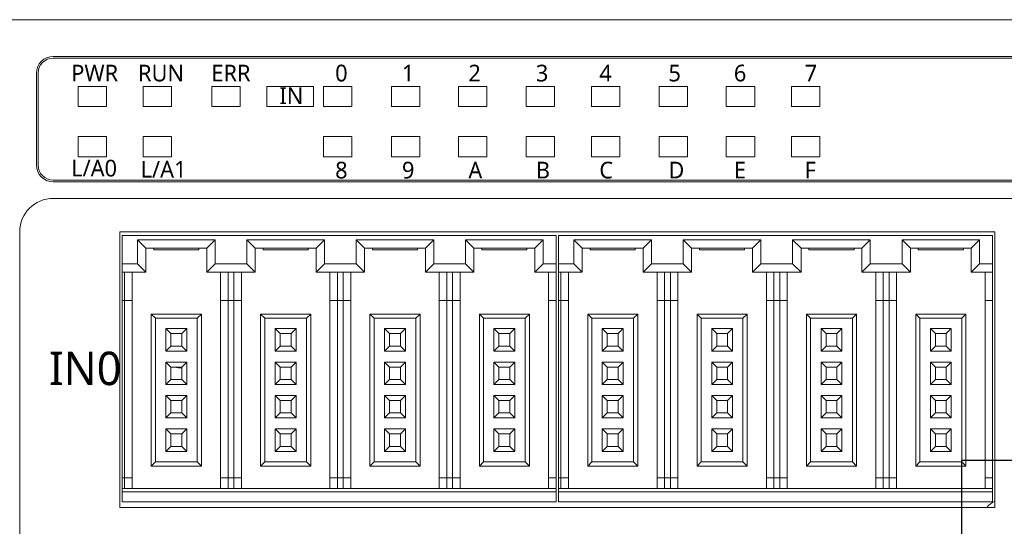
# Model space of a CAD drawing. Header units: millimetres. Extents: x 2293 to 4250, y -591 to 894.
# Tile 10 of 117: x 3978 to 4037, y -104 to -74. Entities that reach past the tile are written whole.
import ezdxf

# ---------------------------------------------------------------- set-up
doc = ezdxf.new("R2010")
doc.units = ezdxf.units.MM
doc.layers.add('1', color=7, linetype='Continuous', lineweight=13)

msp = doc.modelspace()

# ---------------------------------------------------------------- linework, layer by layer
at = {"color": 1}
for p, q in [((4040.51, -100.228), (4033.937, -100.228)), ((4033.937, -100.228), (4033.937, -131.743))]:
    msp.add_line(p, q, dxfattribs=at)
at = {"layer": '1', "color": 92, "linetype": 'Continuous', "lineweight": 13}
msp.add_line((3952.236, -73.832), (4108.536, -73.832), dxfattribs=at)
at = {"layer": '1', "color": 7, "linetype": 'Continuous', "lineweight": 18}
for p, q in [((3952.236, -73.832), (4108.536, -73.832)), ((3979.536, -76.032), (4080.696, -76.032)), ((4080.696, -76.132), (3979.536, -76.132)), ((3978.536, -82.532), (3978.536, -77.032)), ((3978.636, -77.032), (3978.636, -82.532)), ((3981.036, -77.832), (3981.036, -79.032)), ((3982.736, -77.832), (3981.036, -77.832)), ((3982.736, -77.832), (3981.036, -77.832)), ((3981.036, -77.832), (3981.036, -79.032)), ((3982.736, -79.032), (3982.736, -77.832)), ((3982.736, -79.032), (3982.736, -77.832)), ((3984.936, -77.832), (3984.936, -79.032)), ((3986.636, -77.832), (3984.936, -77.832)), ((3986.636, -77.832), (3984.936, -77.832)), ((3984.936, -77.832), (3984.936, -79.032)), ((3986.636, -79.032), (3986.636, -77.832)), ((3986.636, -79.032), (3986.636, -77.832)), ((3989.036, -77.832), (3989.036, -79.032)), ((3990.736, -77.832), (3989.036, -77.832)), ((3989.036, -77.832), (3989.036, -79.032)), ((3990.736, -77.832), (3989.036, -77.832)), ((3990.736, -79.032), (3990.736, -77.832)), ((3990.736, -79.032), (3990.736, -77.832)), ((3995.136, -77.832), (3992.336, -77.832)), ((3992.336, -77.832), (3992.336, -79.032)), ((3995.136, -77.832), (3992.336, -77.832)), ((3992.336, -77.832), (3992.336, -79.032)), ((3995.136, -79.032), (3995.136, -77.832)), ((3995.136, -79.032), (3995.136, -77.832)), ((3997.436, -77.832), (3995.736, -77.832)), ((3995.736, -77.832), (3995.736, -79.032)), ((3997.436, -77.832), (3995.736, -77.832)), ((3995.736, -77.832), (3995.736, -79.032)), ((3997.436, -79.032), (3997.436, -77.832)), ((3997.436, -79.032), (3997.436, -77.832)), ((4001.496, -77.832), (3999.796, -77.832)), ((3999.796, -77.832), (3999.796, -79.032)), ((4001.496, -77.832), (3999.796, -77.832)), ((3999.796, -77.832), (3999.796, -79.032)), ((4001.496, -79.032), (4001.496, -77.832)), ((4001.496, -79.032), (4001.496, -77.832)), ((4005.516, -77.832), (4003.816, -77.832)), ((4003.816, -77.832), (4003.816, -79.032)), ((4003.816, -77.832), (4003.816, -79.032)), ((4005.516, -77.832), (4003.816, -77.832)), ((4005.516, -79.032), (4005.516, -77.832)), ((4005.516, -79.032), (4005.516, -77.832)), ((4009.576, -77.832), (4007.876, -77.832)), ((4007.876, -77.832), (4007.876, -79.032)), ((4007.876, -77.832), (4007.876, -79.032)), ((4009.576, -77.832), (4007.876, -77.832)), ((4009.576, -79.032), (4009.576, -77.832)), ((4009.576, -79.032), (4009.576, -77.832)), ((4013.476, -77.832), (4011.776, -77.832)), ((4011.776, -77.832), (4011.776, -79.032)), ((4011.776, -77.832), (4011.776, -79.032)), ((4013.476, -77.832), (4011.776, -77.832)), ((4013.476, -79.032), (4013.476, -77.832)), ((4013.476, -79.032), (4013.476, -77.832)), ((4017.536, -77.832), (4015.836, -77.832)), ((4015.836, -77.832), (4015.836, -79.032)), ((4017.536, -77.832), (4015.836, -77.832)), ((4015.836, -77.832), (4015.836, -79.032)), ((4017.536, -79.032), (4017.536, -77.832)), ((4017.536, -79.032), (4017.536, -77.832)), ((4021.556, -77.832), (4019.856, -77.832)), ((4019.856, -77.832), (4019.856, -79.032)), ((4021.556, -77.832), (4019.856, -77.832)), ((4019.856, -77.832), (4019.856, -79.032)), ((4021.556, -79.032), (4021.556, -77.832)), ((4021.556, -79.032), (4021.556, -77.832)), ((4025.456, -77.832), (4023.756, -77.832)), ((4023.756, -77.832), (4023.756, -79.032)), ((4023.756, -77.832), (4023.756, -79.032)), ((4025.456, -77.832), (4023.756, -77.832)), ((4025.456, -79.032), (4025.456, -77.832)), ((4025.456, -79.032), (4025.456, -77.832)), ((3981.036, -79.032), (3982.736, -79.032)), ((3981.036, -79.032), (3982.736, -79.032)), ((3984.936, -79.032), (3986.636, -79.032)), ((3984.936, -79.032), (3986.636, -79.032)), ((3989.036, -79.032), (3990.736, -79.032)), ((3989.036, -79.032), (3990.736, -79.032)), ((3992.336, -79.032), (3995.136, -79.032)), ((3992.336, -79.032), (3995.136, -79.032)), ((3995.736, -79.032), (3997.436, -79.032)), ((3995.736, -79.032), (3997.436, -79.032)), ((3999.796, -79.032), (4001.496, -79.032)), ((3999.796, -79.032), (4001.496, -79.032)), ((4003.816, -79.032), (4005.516, -79.032)), ((4003.816, -79.032), (4005.516, -79.032)), ((4007.876, -79.032), (4009.576, -79.032)), ((4007.876, -79.032), (4009.576, -79.032)), ((4011.776, -79.032), (4013.476, -79.032)), ((4011.776, -79.032), (4013.476, -79.032)), ((4015.836, -79.032), (4017.536, -79.032)), ((4015.836, -79.032), (4017.536, -79.032)), ((4019.856, -79.032), (4021.556, -79.032)), ((4019.856, -79.032), (4021.556, -79.032)), ((4023.756, -79.032), (4025.456, -79.032)), ((4023.756, -79.032), (4025.456, -79.032)), ((3982.736, -80.832), (3981.036, -80.832)), ((3981.036, -80.832), (3981.036, -82.032)), ((3982.736, -80.832), (3981.036, -80.832)), ((3981.036, -80.832), (3981.036, -82.032)), ((3982.736, -82.032), (3982.736, -80.832)), ((3982.736, -82.032), (3982.736, -80.832)), ((3984.936, -80.832), (3984.936, -82.032)), ((3986.636, -80.832), (3984.936, -80.832)), ((3986.636, -80.832), (3984.936, -80.832)), ((3984.936, -80.832), (3984.936, -82.032)), ((3986.636, -82.032), (3986.636, -80.832)), ((3986.636, -82.032), (3986.636, -80.832)), ((3995.736, -80.832), (3995.736, -82.032)), ((3997.436, -80.832), (3995.736, -80.832)), ((3995.736, -80.832), (3995.736, -82.032)), ((3997.436, -80.832), (3995.736, -80.832)), ((3997.436, -82.032), (3997.436, -80.832)), ((3997.436, -82.032), (3997.436, -80.832)), ((3999.796, -80.832), (3999.796, -82.032)), ((4001.496, -80.832), (3999.796, -80.832)), ((3999.796, -80.832), (3999.796, -82.032)), ((4001.496, -80.832), (3999.796, -80.832)), ((4001.496, -82.032), (4001.496, -80.832)), ((4001.496, -82.032), (4001.496, -80.832)), ((4005.516, -80.832), (4003.816, -80.832)), ((4003.816, -80.832), (4003.816, -82.032)), ((4003.816, -80.832), (4003.816, -82.032)), ((4005.516, -80.832), (4003.816, -80.832)), ((4005.516, -82.032), (4005.516, -80.832)), ((4005.516, -82.032), (4005.516, -80.832)), ((4007.876, -80.832), (4007.876, -82.032)), ((4009.576, -80.832), (4007.876, -80.832)), ((4007.876, -80.832), (4007.876, -82.032)), ((4009.576, -80.832), (4007.876, -80.832)), ((4009.576, -82.032), (4009.576, -80.832)), ((4009.576, -82.032), (4009.576, -80.832)), ((4013.476, -80.832), (4011.776, -80.832)), ((4011.776, -80.832), (4011.776, -82.032)), ((4013.476, -80.832), (4011.776, -80.832)), ((4011.776, -80.832), (4011.776, -82.032)), ((4013.476, -82.032), (4013.476, -80.832)), ((4013.476, -82.032), (4013.476, -80.832)), ((4017.536, -80.832), (4015.836, -80.832)), ((4015.836, -80.832), (4015.836, -82.032)), ((4015.836, -80.832), (4015.836, -82.032)), ((4017.536, -80.832), (4015.836, -80.832)), ((4017.536, -82.032), (4017.536, -80.832)), ((4017.536, -82.032), (4017.536, -80.832)), ((4021.556, -80.832), (4019.856, -80.832)), ((4019.856, -80.832), (4019.856, -82.032)), ((4019.856, -80.832), (4019.856, -82.032)), ((4021.556, -80.832), (4019.856, -80.832)), ((4021.556, -82.032), (4021.556, -80.832)), ((4021.556, -82.032), (4021.556, -80.832)), ((4025.456, -80.832), (4023.756, -80.832)), ((4023.756, -80.832), (4023.756, -82.032)), ((4023.756, -80.832), (4023.756, -82.032)), ((4025.456, -80.832), (4023.756, -80.832)), ((4025.456, -82.032), (4025.456, -80.832)), ((4025.456, -82.032), (4025.456, -80.832)), ((3981.036, -82.032), (3982.736, -82.032)), ((3981.036, -82.032), (3982.736, -82.032)), ((3984.936, -82.032), (3986.636, -82.032)), ((3984.936, -82.032), (3986.636, -82.032)), ((3995.736, -82.032), (3997.436, -82.032)), ((3995.736, -82.032), (3997.436, -82.032)), ((3999.796, -82.032), (4001.496, -82.032)), ((3999.796, -82.032), (4001.496, -82.032)), ((4003.816, -82.032), (4005.516, -82.032)), ((4003.816, -82.032), (4005.516, -82.032)), ((4007.876, -82.032), (4009.576, -82.032)), ((4007.876, -82.032), (4009.576, -82.032)), ((4011.776, -82.032), (4013.476, -82.032)), ((4011.776, -82.032), (4013.476, -82.032)), ((4015.836, -82.032), (4017.536, -82.032)), ((4015.836, -82.032), (4017.536, -82.032)), ((4019.856, -82.032), (4021.556, -82.032)), ((4019.856, -82.032), (4021.556, -82.032)), ((4023.756, -82.032), (4025.456, -82.032)), ((4023.756, -82.032), (4025.456, -82.032)), ((3979.536, -83.432), (4080.696, -83.432)), ((4080.696, -83.532), (3979.536, -83.532)), ((4108.536, -84.532), (3979.536, -84.532)), ((3977.536, -86.532), (3977.536, -124.232)), ((3983.536, -86.532), (4035.936, -86.532)), ((3983.536, -103.032), (3983.536, -86.532)), ((4035.936, -86.532), (4035.936, -103.032)), ((3983.666, -86.752), (4009.666, -86.752)), ((3983.666, -88.452), (3983.666, -86.752)), ((3984.591, -87.002), (3985.091, -87.502)), ((3984.591, -87.002), (3984.591, -88.452)), ((3989.241, -87.002), (3984.591, -87.002)), ((3989.241, -87.002), (3988.741, -87.502)), ((3989.241, -88.452), (3989.241, -87.002)), ((3991.141, -87.002), (3991.641, -87.502)), ((3991.141, -87.002), (3991.141, -88.452)), ((3995.791, -87.002), (3991.141, -87.002)), ((3995.791, -87.002), (3995.291, -87.502)), ((3995.791, -88.452), (3995.791, -87.002)), ((3997.691, -87.002), (3998.191, -87.502)), ((3997.691, -87.002), (3997.691, -88.452)), ((4002.341, -87.002), (3997.691, -87.002)), ((4002.341, -87.002), (4001.841, -87.502)), ((4002.341, -88.452), (4002.341, -87.002)), ((4004.241, -87.002), (4004.741, -87.502)), ((4004.241, -87.002), (4004.241, -88.452)), ((4008.891, -87.002), (4004.241, -87.002)), ((4008.891, -87.002), (4008.391, -87.502)), ((4008.891, -88.452), (4008.891, -87.002)), ((4009.666, -86.752), (4009.666, -88.452)), ((4009.806, -86.752), (4035.806, -86.752)), ((4009.806, -88.452), (4009.806, -86.752)), ((4010.731, -87.002), (4010.731, -88.452)), ((4015.381, -87.002), (4010.731, -87.002)), ((4010.731, -87.002), (4011.231, -87.502)), ((4015.381, -87.002), (4014.881, -87.502)), ((4015.381, -88.452), (4015.381, -87.002)), ((4017.281, -87.002), (4017.281, -88.452)), ((4021.931, -87.002), (4017.281, -87.002)), ((4017.281, -87.002), (4017.781, -87.502)), ((4021.931, -87.002), (4021.431, -87.502)), ((4021.931, -88.452), (4021.931, -87.002)), ((4023.831, -87.002), (4024.331, -87.502)), ((4023.831, -87.002), (4023.831, -88.452)), ((4028.481, -87.002), (4023.831, -87.002)), ((4028.481, -87.002), (4027.981, -87.502)), ((4028.481, -88.452), (4028.481, -87.002)), ((4030.381, -87.002), (4030.381, -88.452)), ((4035.031, -87.002), (4030.381, -87.002)), ((4030.381, -87.002), (4030.881, -87.502)), ((4035.031, -87.002), (4034.531, -87.502)), ((4035.031, -88.452), (4035.031, -87.002)), ((4035.806, -86.752), (4035.806, -88.452)), ((3985.091, -87.502), (3985.091, -88.952)), ((3988.741, -87.502), (3985.091, -87.502)), ((3985.566, -87.602), (3985.566, -87.502)), ((3985.566, -87.602), (3988.266, -87.602)), ((3988.266, -87.602), (3988.266, -87.502)), ((3988.741, -88.952), (3988.741, -87.502)), ((3995.291, -87.502), (3991.641, -87.502)), ((3991.641, -87.502), (3991.641, -88.952)), ((3992.116, -87.602), (3992.116, -87.502)), ((3992.116, -87.602), (3994.816, -87.602)), ((3994.816, -87.602), (3994.816, -87.502)), ((3995.291, -88.952), (3995.291, -87.502)), ((3998.191, -87.502), (3998.191, -88.952)), ((4001.841, -87.502), (3998.191, -87.502)), ((3998.666, -87.602), (3998.666, -87.502)), ((3998.666, -87.602), (4001.366, -87.602)), ((4001.366, -87.602), (4001.366, -87.502)), ((4001.841, -88.952), (4001.841, -87.502)), ((4004.741, -87.502), (4004.741, -88.952)), ((4008.391, -87.502), (4004.741, -87.502)), ((4005.216, -87.602), (4005.216, -87.502)), ((4005.216, -87.602), (4007.916, -87.602)), ((4007.916, -87.602), (4007.916, -87.502)), ((4008.391, -88.952), (4008.391, -87.502)), ((4011.231, -87.502), (4011.231, -88.952)), ((4014.881, -87.502), (4011.231, -87.502)), ((4011.706, -87.602), (4011.706, -87.502)), ((4011.706, -87.602), (4014.406, -87.602)), ((4014.406, -87.602), (4014.406, -87.502)), ((4014.881, -88.952), (4014.881, -87.502)), ((4017.781, -87.502), (4017.781, -88.952)), ((4021.431, -87.502), (4017.781, -87.502)), ((4018.256, -87.602), (4018.256, -87.502)), ((4018.256, -87.602), (4020.956, -87.602)), ((4020.956, -87.602), (4020.956, -87.502)), ((4021.431, -88.952), (4021.431, -87.502)), ((4024.331, -87.502), (4024.331, -88.952)), ((4027.981, -87.502), (4024.331, -87.502)), ((4024.806, -87.602), (4024.806, -87.502)), ((4024.806, -87.602), (4027.506, -87.602)), ((4027.506, -87.602), (4027.506, -87.502)), ((4027.981, -88.952), (4027.981, -87.502)), ((4030.881, -87.502), (4030.881, -88.952)), ((4034.531, -87.502), (4030.881, -87.502)), ((4031.356, -87.602), (4031.356, -87.502)), ((4031.356, -87.602), (4034.056, -87.602)), ((4034.056, -87.602), (4034.056, -87.502)), ((4034.531, -88.952), (4034.531, -87.502)), ((3983.666, -88.452), (3983.666, -88.952)), ((3984.591, -88.452), (3983.666, -88.452)), ((3984.591, -88.452), (3985.091, -88.952)), ((3989.241, -88.452), (3988.741, -88.952)), ((3991.141, -88.452), (3989.241, -88.452)), ((3991.141, -88.452), (3991.641, -88.952)), ((3995.791, -88.452), (3995.291, -88.952)), ((3997.691, -88.452), (3995.791, -88.452)), ((3997.691, -88.452), (3998.191, -88.952)), ((4002.341, -88.452), (4001.841, -88.952)), ((4004.241, -88.452), (4002.341, -88.452)), ((4004.241, -88.452), (4004.741, -88.952)), ((4008.891, -88.452), (4008.391, -88.952)), ((4009.666, -88.452), (4008.891, -88.452)), ((4009.666, -88.952), (4009.666, -88.452)), ((4009.806, -88.452), (4009.806, -88.952)), ((4010.731, -88.452), (4009.806, -88.452)), ((4010.731, -88.452), (4011.231, -88.952)), ((4015.381, -88.452), (4014.881, -88.952)), ((4017.281, -88.452), (4015.381, -88.452)), ((4017.281, -88.452), (4017.781, -88.952)), ((4021.931, -88.452), (4021.431, -88.952)), ((4023.831, -88.452), (4021.931, -88.452)), ((4023.831, -88.452), (4024.331, -88.952)), ((4028.481, -88.452), (4027.981, -88.952)), ((4030.381, -88.452), (4028.481, -88.452)), ((4030.381, -88.452), (4030.881, -88.952)), ((4035.031, -88.452), (4034.531, -88.952)), ((4035.806, -88.452), (4035.031, -88.452)), ((4035.806, -88.952), (4035.806, -88.452)), ((3983.666, -88.952), (3983.666, -90.652)), ((3985.091, -88.952), (3983.666, -88.952)), ((3983.816, -88.952), (3983.816, -90.652)), ((3984.266, -88.952), (3984.266, -90.652)), ((3991.641, -88.952), (3988.741, -88.952)), ((3989.566, -90.652), (3989.566, -88.952)), ((3990.016, -90.652), (3990.016, -88.952)), ((3990.366, -88.952), (3990.366, -90.652)), ((3990.816, -88.952), (3990.816, -90.652)), ((3998.191, -88.952), (3995.291, -88.952)), ((3996.116, -90.652), (3996.116, -88.952)), ((3996.566, -90.652), (3996.566, -88.952)), ((3996.916, -88.952), (3996.916, -90.652)), ((3997.366, -88.952), (3997.366, -90.652)), ((4004.741, -88.952), (4001.841, -88.952)), ((4002.666, -90.652), (4002.666, -88.952)), ((4003.116, -90.652), (4003.116, -88.952)), ((4003.466, -88.952), (4003.466, -90.652)), ((4003.916, -88.952), (4003.916, -90.652)), ((4009.666, -88.952), (4008.391, -88.952)), ((4009.216, -90.652), (4009.216, -88.952)), ((4009.666, -90.652), (4009.666, -88.952)), ((4009.806, -88.952), (4009.806, -90.652)), ((4011.231, -88.952), (4009.806, -88.952)), ((4009.956, -88.952), (4009.956, -90.652)), ((4010.406, -88.952), (4010.406, -90.652)), ((4017.781, -88.952), (4014.881, -88.952)), ((4015.706, -90.652), (4015.706, -88.952)), ((4016.156, -90.652), (4016.156, -88.952)), ((4016.506, -88.952), (4016.506, -90.652)), ((4016.956, -88.952), (4016.956, -90.652)), ((4024.331, -88.952), (4021.431, -88.952)), ((4022.256, -90.652), (4022.256, -88.952)), ((4022.706, -90.652), (4022.706, -88.952)), ((4023.056, -88.952), (4023.056, -90.652)), ((4023.506, -88.952), (4023.506, -90.652)), ((4030.881, -88.952), (4027.981, -88.952)), ((4028.806, -90.652), (4028.806, -88.952)), ((4029.256, -90.652), (4029.256, -88.952)), ((4029.606, -88.952), (4029.606, -90.652)), ((4030.056, -88.952), (4030.056, -90.652)), ((4035.806, -88.952), (4034.531, -88.952)), ((4035.356, -90.652), (4035.356, -88.952)), ((4035.806, -90.652), (4035.806, -88.952)), ((3983.666, -90.652), (3983.666, -101.252)), ((3983.816, -90.652), (3983.666, -90.652)), ((3983.816, -90.652), (3983.816, -101.252)), ((3983.816, -90.652), (3984.266, -90.652)), ((3984.266, -90.652), (3984.266, -101.252)), ((3989.566, -101.252), (3989.566, -90.652)), ((3989.566, -90.652), (3990.016, -90.652)), ((3990.016, -101.252), (3990.016, -90.652)), ((3990.366, -90.652), (3990.016, -90.652)), ((3990.366, -90.652), (3990.366, -101.252)), ((3990.366, -90.652), (3990.816, -90.652)), ((3990.816, -90.652), (3990.816, -101.252)), ((3996.116, -101.252), (3996.116, -90.652)), ((3996.116, -90.652), (3996.566, -90.652)), ((3996.566, -101.252), (3996.566, -90.652)), ((3996.916, -90.652), (3996.566, -90.652)), ((3996.916, -90.652), (3996.916, -101.252)), ((3996.916, -90.652), (3997.366, -90.652)), ((3997.366, -90.652), (3997.366, -101.252)), ((4002.666, -101.252), (4002.666, -90.652)), ((4002.666, -90.652), (4003.116, -90.652)), ((4003.116, -101.252), (4003.116, -90.652)), ((4003.466, -90.652), (4003.116, -90.652)), ((4003.466, -90.652), (4003.466, -101.252)), ((4003.466, -90.652), (4003.916, -90.652)), ((4003.916, -90.652), (4003.916, -101.252)), ((4009.216, -101.252), (4009.216, -90.652)), ((4009.216, -90.652), (4009.666, -90.652)), ((4009.666, -101.252), (4009.666, -90.652)), ((4009.806, -90.652), (4009.806, -101.252)), ((4009.956, -90.652), (4009.806, -90.652)), ((4009.956, -90.652), (4009.956, -101.252)), ((4009.956, -90.652), (4010.406, -90.652)), ((4010.406, -90.652), (4010.406, -101.252)), ((4015.706, -101.252), (4015.706, -90.652)), ((4015.706, -90.652), (4016.156, -90.652)), ((4016.156, -101.252), (4016.156, -90.652)), ((4016.506, -90.652), (4016.156, -90.652)), ((4016.506, -90.652), (4016.506, -101.252)), ((4016.506, -90.652), (4016.956, -90.652)), ((4016.956, -90.652), (4016.956, -101.252)), ((4022.256, -101.252), (4022.256, -90.652)), ((4022.256, -90.652), (4022.706, -90.652)), ((4022.706, -101.252), (4022.706, -90.652)), ((4023.056, -90.652), (4022.706, -90.652)), ((4023.056, -90.652), (4023.056, -101.252)), ((4023.056, -90.652), (4023.506, -90.652)), ((4023.506, -90.652), (4023.506, -101.252)), ((4028.806, -101.252), (4028.806, -90.652)), ((4028.806, -90.652), (4029.256, -90.652)), ((4029.256, -101.252), (4029.256, -90.652)), ((4029.606, -90.652), (4029.256, -90.652)), ((4029.606, -90.652), (4029.606, -101.252)), ((4029.606, -90.652), (4030.056, -90.652)), ((4030.056, -90.652), (4030.056, -101.252)), ((4035.356, -101.252), (4035.356, -90.652)), ((4035.356, -90.652), (4035.806, -90.652)), ((4035.806, -101.252), (4035.806, -90.652)), ((3985.416, -91.452), (3985.416, -100.552)), ((3988.416, -91.452), (3985.416, -91.452)), ((3985.416, -91.452), (3985.666, -91.702)), ((3988.166, -91.702), (3985.666, -91.702)), ((3985.666, -91.702), (3985.666, -100.302)), ((3988.416, -91.452), (3988.166, -91.702)), ((3988.166, -100.302), (3988.166, -91.702)), ((3988.416, -100.552), (3988.416, -91.452)), ((3994.966, -91.452), (3991.966, -91.452)), ((3991.966, -91.452), (3992.216, -91.702)), ((3991.966, -91.452), (3991.966, -100.552)), ((3992.216, -91.702), (3992.216, -100.302)), ((3994.716, -91.702), (3992.216, -91.702)), ((3994.966, -91.452), (3994.716, -91.702)), ((3994.716, -100.302), (3994.716, -91.702)), ((3994.966, -100.552), (3994.966, -91.452)), ((3998.516, -91.452), (3998.516, -100.552)), ((3998.516, -91.452), (3998.766, -91.702)), ((4001.516, -91.452), (3998.516, -91.452)), ((4001.266, -91.702), (3998.766, -91.702)), ((3998.766, -91.702), (3998.766, -100.302)), ((4001.516, -91.452), (4001.266, -91.702)), ((4001.266, -100.302), (4001.266, -91.702)), ((4001.516, -100.552), (4001.516, -91.452)), ((4005.066, -91.452), (4005.316, -91.702)), ((4005.066, -91.452), (4005.066, -100.552)), ((4008.066, -91.452), (4005.066, -91.452)), ((4005.316, -91.702), (4005.316, -100.302)), ((4007.816, -91.702), (4005.316, -91.702)), ((4008.066, -91.452), (4007.816, -91.702)), ((4007.816, -100.302), (4007.816, -91.702)), ((4008.066, -100.552), (4008.066, -91.452)), ((4014.556, -91.452), (4011.556, -91.452)), ((4011.556, -91.452), (4011.806, -91.702)), ((4011.556, -91.452), (4011.556, -100.552)), ((4014.306, -91.702), (4011.806, -91.702)), ((4011.806, -91.702), (4011.806, -100.302)), ((4014.556, -91.452), (4014.306, -91.702)), ((4014.306, -100.302), (4014.306, -91.702)), ((4014.556, -100.552), (4014.556, -91.452)), ((4018.106, -91.452), (4018.106, -100.552)), ((4021.106, -91.452), (4018.106, -91.452)), ((4018.106, -91.452), (4018.356, -91.702)), ((4018.356, -91.702), (4018.356, -100.302)), ((4020.856, -91.702), (4018.356, -91.702)), ((4021.106, -91.452), (4020.856, -91.702)), ((4020.856, -100.302), (4020.856, -91.702)), ((4021.106, -100.552), (4021.106, -91.452)), ((4027.656, -91.452), (4024.656, -91.452)), ((4024.656, -91.452), (4024.656, -100.552)), ((4024.656, -91.452), (4024.906, -91.702)), ((4027.406, -91.702), (4024.906, -91.702)), ((4024.906, -91.702), (4024.906, -100.302)), ((4027.656, -91.452), (4027.406, -91.702)), ((4027.406, -100.302), (4027.406, -91.702)), ((4027.656, -100.552), (4027.656, -91.452)), ((4034.206, -91.452), (4031.206, -91.452)), ((4031.206, -91.452), (4031.456, -91.702)), ((4031.206, -91.452), (4031.206, -100.552)), ((4033.956, -91.702), (4031.456, -91.702)), ((4031.456, -91.702), (4031.456, -100.302)), ((4034.206, -91.452), (4033.956, -91.702)), ((4033.956, -100.302), (4033.956, -91.702)), ((4034.206, -100.552), (4034.206, -91.452)), ((3986.291, -92.327), (3986.591, -92.627)), ((3986.291, -92.327), (3986.291, -93.677)), ((3987.541, -92.327), (3986.291, -92.327)), ((3987.541, -92.327), (3987.241, -92.627)), ((3987.541, -93.677), (3987.541, -92.327)), ((3994.091, -92.327), (3992.841, -92.327)), ((3992.841, -92.327), (3993.141, -92.627)), ((3992.841, -92.327), (3992.841, -93.677)), ((3994.091, -92.327), (3993.791, -92.627)), ((3994.091, -93.677), (3994.091, -92.327)), ((3999.391, -92.327), (3999.691, -92.627)), ((3999.391, -92.327), (3999.391, -93.677)), ((4000.641, -92.327), (3999.391, -92.327)), ((4000.641, -92.327), (4000.341, -92.627)), ((4000.641, -93.677), (4000.641, -92.327)), ((4005.941, -92.327), (4005.941, -93.677)), ((4007.191, -92.327), (4005.941, -92.327)), ((4005.941, -92.327), (4006.241, -92.627)), ((4007.191, -92.327), (4006.891, -92.627)), ((4007.191, -93.677), (4007.191, -92.327)), ((4012.431, -92.327), (4012.731, -92.627)), ((4012.431, -92.327), (4012.431, -93.677)), ((4013.681, -92.327), (4012.431, -92.327)), ((4013.681, -92.327), (4013.381, -92.627)), ((4013.681, -93.677), (4013.681, -92.327)), ((4018.981, -92.327), (4018.981, -93.677)), ((4020.231, -92.327), (4018.981, -92.327)), ((4018.981, -92.327), (4019.281, -92.627)), ((4020.231, -92.327), (4019.931, -92.627)), ((4020.231, -93.677), (4020.231, -92.327)), ((4026.781, -92.327), (4025.531, -92.327)), ((4025.531, -92.327), (4025.831, -92.627)), ((4025.531, -92.327), (4025.531, -93.677)), ((4026.781, -92.327), (4026.481, -92.627)), ((4026.781, -93.677), (4026.781, -92.327)), ((4032.081, -92.327), (4032.081, -93.677)), ((4033.331, -92.327), (4032.081, -92.327)), ((4032.081, -92.327), (4032.381, -92.627)), ((4033.331, -92.327), (4033.031, -92.627)), ((4033.331, -93.677), (4033.331, -92.327)), ((3986.591, -92.627), (3986.591, -93.377)), ((3987.241, -92.627), (3986.591, -92.627)), ((3987.241, -93.377), (3987.241, -92.627)), ((3993.791, -92.627), (3993.141, -92.627)), ((3993.141, -92.627), (3993.141, -93.377)), ((3993.791, -93.377), (3993.791, -92.627)), ((3999.691, -92.627), (3999.691, -93.377)), ((4000.341, -92.627), (3999.691, -92.627)), ((4000.341, -93.377), (4000.341, -92.627)), ((4006.241, -92.627), (4006.241, -93.377)), ((4006.891, -92.627), (4006.241, -92.627)), ((4006.891, -93.377), (4006.891, -92.627)), ((4012.731, -92.627), (4012.731, -93.377)), ((4013.381, -92.627), (4012.731, -92.627)), ((4013.381, -93.377), (4013.381, -92.627)), ((4019.281, -92.627), (4019.281, -93.377)), ((4019.931, -92.627), (4019.281, -92.627)), ((4019.931, -93.377), (4019.931, -92.627)), ((4025.831, -92.627), (4025.831, -93.377)), ((4026.481, -92.627), (4025.831, -92.627)), ((4026.481, -93.377), (4026.481, -92.627)), ((4033.031, -92.627), (4032.381, -92.627)), ((4032.381, -92.627), (4032.381, -93.377)), ((4033.031, -93.377), (4033.031, -92.627)), ((3986.291, -93.677), (3986.591, -93.377)), ((3986.291, -93.677), (3987.541, -93.677)), ((3986.591, -93.377), (3987.241, -93.377)), ((3987.541, -93.677), (3987.241, -93.377)), ((3992.841, -93.677), (3993.141, -93.377)), ((3992.841, -93.677), (3994.091, -93.677)), ((3993.141, -93.377), (3993.791, -93.377)), ((3994.091, -93.677), (3993.791, -93.377)), ((3999.391, -93.677), (3999.691, -93.377)), ((3999.391, -93.677), (4000.641, -93.677)), ((3999.691, -93.377), (4000.341, -93.377)), ((4000.641, -93.677), (4000.341, -93.377)), ((4005.941, -93.677), (4006.241, -93.377)), ((4005.941, -93.677), (4007.191, -93.677)), ((4006.241, -93.377), (4006.891, -93.377)), ((4007.191, -93.677), (4006.891, -93.377)), ((4012.431, -93.677), (4012.731, -93.377)), ((4012.431, -93.677), (4013.681, -93.677)), ((4012.731, -93.377), (4013.381, -93.377)), ((4013.681, -93.677), (4013.381, -93.377)), ((4018.981, -93.677), (4019.281, -93.377)), ((4018.981, -93.677), (4020.231, -93.677)), ((4019.281, -93.377), (4019.931, -93.377)), ((4020.231, -93.677), (4019.931, -93.377)), ((4025.531, -93.677), (4025.831, -93.377)), ((4025.531, -93.677), (4026.781, -93.677)), ((4025.831, -93.377), (4026.481, -93.377)), ((4026.781, -93.677), (4026.481, -93.377)), ((4032.081, -93.677), (4032.381, -93.377)), ((4032.081, -93.677), (4033.331, -93.677)), ((4032.381, -93.377), (4033.031, -93.377)), ((4033.331, -93.677), (4033.031, -93.377)), ((3986.291, -94.327), (3986.291, -95.677)), ((3987.541, -94.327), (3986.291, -94.327)), ((3986.291, -94.327), (3986.591, -94.627)), ((3987.541, -94.327), (3987.241, -94.627)), ((3987.541, -95.677), (3987.541, -94.327)), ((3994.091, -94.327), (3992.841, -94.327)), ((3992.841, -94.327), (3993.141, -94.627)), ((3992.841, -94.327), (3992.841, -95.677)), ((3994.091, -94.327), (3993.791, -94.627)), ((3994.091, -95.677), (3994.091, -94.327)), ((3999.391, -94.327), (3999.691, -94.627)), ((3999.391, -94.327), (3999.391, -95.677)), ((4000.641, -94.327), (3999.391, -94.327)), ((4000.641, -94.327), (4000.341, -94.627)), ((4000.641, -95.677), (4000.641, -94.327)), ((4005.941, -94.327), (4005.941, -95.677)), ((4007.191, -94.327), (4005.941, -94.327)), ((4005.941, -94.327), (4006.241, -94.627)), ((4007.191, -94.327), (4006.891, -94.627)), ((4007.191, -95.677), (4007.191, -94.327)), ((4013.681, -94.327), (4012.431, -94.327)), ((4012.431, -94.327), (4012.731, -94.627)), ((4012.431, -94.327), (4012.431, -95.677)), ((4013.681, -94.327), (4013.381, -94.627)), ((4013.681, -95.677), (4013.681, -94.327)), ((4020.231, -94.327), (4018.981, -94.327)), ((4018.981, -94.327), (4019.281, -94.627)), ((4018.981, -94.327), (4018.981, -95.677)), ((4020.231, -94.327), (4019.931, -94.627)), ((4020.231, -95.677), (4020.231, -94.327)), ((4026.781, -94.327), (4025.531, -94.327)), ((4025.531, -94.327), (4025.831, -94.627)), ((4025.531, -94.327), (4025.531, -95.677)), ((4026.781, -94.327), (4026.481, -94.627)), ((4026.781, -95.677), (4026.781, -94.327)), ((4032.081, -94.327), (4032.081, -95.677)), ((4033.331, -94.327), (4032.081, -94.327)), ((4032.081, -94.327), (4032.381, -94.627)), ((4033.331, -94.327), (4033.031, -94.627)), ((4033.331, -95.677), (4033.331, -94.327)), ((3986.591, -94.627), (3986.591, -95.377)), ((3987.241, -94.627), (3986.591, -94.627)), ((3987.241, -95.377), (3987.241, -94.627)), ((3993.791, -94.627), (3993.141, -94.627)), ((3993.141, -94.627), (3993.141, -95.377)), ((3993.791, -95.377), (3993.791, -94.627)), ((3999.691, -94.627), (3999.691, -95.377)), ((4000.341, -94.627), (3999.691, -94.627)), ((4000.341, -95.377), (4000.341, -94.627)), ((4006.891, -94.627), (4006.241, -94.627)), ((4006.241, -94.627), (4006.241, -95.377)), ((4006.891, -95.377), (4006.891, -94.627)), ((4013.381, -94.627), (4012.731, -94.627)), ((4012.731, -94.627), (4012.731, -95.377)), ((4013.381, -95.377), (4013.381, -94.627)), ((4019.931, -94.627), (4019.281, -94.627)), ((4019.281, -94.627), (4019.281, -95.377)), ((4019.931, -95.377), (4019.931, -94.627)), ((4025.831, -94.627), (4025.831, -95.377)), ((4026.481, -94.627), (4025.831, -94.627)), ((4026.481, -95.377), (4026.481, -94.627)), ((4033.031, -94.627), (4032.381, -94.627)), ((4032.381, -94.627), (4032.381, -95.377)), ((4033.031, -95.377), (4033.031, -94.627)), ((3986.291, -95.677), (3986.591, -95.377)), ((3986.591, -95.377), (3987.241, -95.377)), ((3987.541, -95.677), (3987.241, -95.377)), ((3992.841, -95.677), (3993.141, -95.377)), ((3993.141, -95.377), (3993.791, -95.377)), ((3994.091, -95.677), (3993.791, -95.377)), ((3999.391, -95.677), (3999.691, -95.377)), ((3999.691, -95.377), (4000.341, -95.377)), ((4000.641, -95.677), (4000.341, -95.377)), ((4005.941, -95.677), (4006.241, -95.377)), ((4006.241, -95.377), (4006.891, -95.377)), ((4007.191, -95.677), (4006.891, -95.377)), ((4012.431, -95.677), (4012.731, -95.377)), ((4012.731, -95.377), (4013.381, -95.377)), ((4013.681, -95.677), (4013.381, -95.377)), ((4018.981, -95.677), (4019.281, -95.377)), ((4019.281, -95.377), (4019.931, -95.377)), ((4020.231, -95.677), (4019.931, -95.377)), ((4025.531, -95.677), (4025.831, -95.377)), ((4025.831, -95.377), (4026.481, -95.377)), ((4026.781, -95.677), (4026.481, -95.377)), ((4032.081, -95.677), (4032.381, -95.377)), ((4032.381, -95.377), (4033.031, -95.377)), ((4033.331, -95.677), (4033.031, -95.377)), ((3986.291, -95.677), (3987.541, -95.677)), ((3992.841, -95.677), (3994.091, -95.677)), ((3999.391, -95.677), (4000.641, -95.677)), ((4005.941, -95.677), (4007.191, -95.677)), ((4012.431, -95.677), (4013.681, -95.677)), ((4018.981, -95.677), (4020.231, -95.677)), ((4025.531, -95.677), (4026.781, -95.677)), ((4032.081, -95.677), (4033.331, -95.677)), ((3986.291, -96.327), (3986.591, -96.627)), ((3986.291, -96.327), (3986.291, -97.677)), ((3987.541, -96.327), (3986.291, -96.327)), ((3986.591, -96.627), (3986.591, -97.377)), ((3987.241, -96.627), (3986.591, -96.627)), ((3987.541, -96.327), (3987.241, -96.627)), ((3987.241, -97.377), (3987.241, -96.627)), ((3987.541, -97.677), (3987.541, -96.327)), ((3992.841, -96.327), (3993.141, -96.627)), ((3992.841, -96.327), (3992.841, -97.677)), ((3994.091, -96.327), (3992.841, -96.327)), ((3993.791, -96.627), (3993.141, -96.627)), ((3993.141, -96.627), (3993.141, -97.377)), ((3994.091, -96.327), (3993.791, -96.627)), ((3993.791, -97.377), (3993.791, -96.627)), ((3994.091, -97.677), (3994.091, -96.327)), ((4000.641, -96.327), (3999.391, -96.327)), ((3999.391, -96.327), (3999.691, -96.627)), ((3999.391, -96.327), (3999.391, -97.677)), ((4000.341, -96.627), (3999.691, -96.627)), ((3999.691, -96.627), (3999.691, -97.377)), ((4000.641, -96.327), (4000.341, -96.627)), ((4000.341, -97.377), (4000.341, -96.627)), ((4000.641, -97.677), (4000.641, -96.327)), ((4005.941, -96.327), (4005.941, -97.677)), ((4007.191, -96.327), (4005.941, -96.327)), ((4005.941, -96.327), (4006.241, -96.627)), ((4006.241, -96.627), (4006.241, -97.377)), ((4006.891, -96.627), (4006.241, -96.627)), ((4007.191, -96.327), (4006.891, -96.627)), ((4006.891, -97.377), (4006.891, -96.627)), ((4007.191, -97.677), (4007.191, -96.327)), ((4012.431, -96.327), (4012.431, -97.677)), ((4013.681, -96.327), (4012.431, -96.327)), ((4012.431, -96.327), (4012.731, -96.627)), ((4012.731, -96.627), (4012.731, -97.377)), ((4013.381, -96.627), (4012.731, -96.627)), ((4013.681, -96.327), (4013.381, -96.627)), ((4013.381, -97.377), (4013.381, -96.627)), ((4013.681, -97.677), (4013.681, -96.327)), ((4018.981, -96.327), (4018.981, -97.677)), ((4020.231, -96.327), (4018.981, -96.327)), ((4018.981, -96.327), (4019.281, -96.627)), ((4019.931, -96.627), (4019.281, -96.627)), ((4019.281, -96.627), (4019.281, -97.377)), ((4020.231, -96.327), (4019.931, -96.627)), ((4019.931, -97.377), (4019.931, -96.627)), ((4020.231, -97.677), (4020.231, -96.327)), ((4025.531, -96.327), (4025.531, -97.677)), ((4026.781, -96.327), (4025.531, -96.327)), ((4025.531, -96.327), (4025.831, -96.627)), ((4025.831, -96.627), (4025.831, -97.377)), ((4026.481, -96.627), (4025.831, -96.627)), ((4026.781, -96.327), (4026.481, -96.627)), ((4026.481, -97.377), (4026.481, -96.627)), ((4026.781, -97.677), (4026.781, -96.327)), ((4032.081, -96.327), (4032.081, -97.677)), ((4033.331, -96.327), (4032.081, -96.327)), ((4032.081, -96.327), (4032.381, -96.627)), ((4032.381, -96.627), (4032.381, -97.377)), ((4033.031, -96.627), (4032.381, -96.627)), ((4033.331, -96.327), (4033.031, -96.627)), ((4033.031, -97.377), (4033.031, -96.627)), ((4033.331, -97.677), (4033.331, -96.327)), ((3986.291, -97.677), (3986.591, -97.377)), ((3986.291, -97.677), (3987.541, -97.677)), ((3986.591, -97.377), (3987.241, -97.377)), ((3987.541, -97.677), (3987.241, -97.377)), ((3992.841, -97.677), (3993.141, -97.377)), ((3992.841, -97.677), (3994.091, -97.677)), ((3993.141, -97.377), (3993.791, -97.377)), ((3994.091, -97.677), (3993.791, -97.377)), ((3999.391, -97.677), (3999.691, -97.377)), ((3999.391, -97.677), (4000.641, -97.677)), ((3999.691, -97.377), (4000.341, -97.377)), ((4000.641, -97.677), (4000.341, -97.377)), ((4005.941, -97.677), (4006.241, -97.377)), ((4005.941, -97.677), (4007.191, -97.677)), ((4006.241, -97.377), (4006.891, -97.377)), ((4007.191, -97.677), (4006.891, -97.377)), ((4012.431, -97.677), (4012.731, -97.377)), ((4012.431, -97.677), (4013.681, -97.677)), ((4012.731, -97.377), (4013.381, -97.377)), ((4013.681, -97.677), (4013.381, -97.377)), ((4018.981, -97.677), (4019.281, -97.377)), ((4018.981, -97.677), (4020.231, -97.677)), ((4019.281, -97.377), (4019.931, -97.377)), ((4020.231, -97.677), (4019.931, -97.377)), ((4025.531, -97.677), (4025.831, -97.377)), ((4025.531, -97.677), (4026.781, -97.677)), ((4025.831, -97.377), (4026.481, -97.377)), ((4026.781, -97.677), (4026.481, -97.377)), ((4032.081, -97.677), (4032.381, -97.377)), ((4032.081, -97.677), (4033.331, -97.677)), ((4032.381, -97.377), (4033.031, -97.377)), ((4033.331, -97.677), (4033.031, -97.377)), ((3987.541, -98.327), (3986.291, -98.327)), ((3986.291, -98.327), (3986.591, -98.627)), ((3986.291, -98.327), (3986.291, -99.677)), ((3987.541, -98.327), (3987.241, -98.627)), ((3987.541, -99.677), (3987.541, -98.327)), ((3992.841, -98.327), (3993.141, -98.627)), ((3992.841, -98.327), (3992.841, -99.677)), ((3994.091, -98.327), (3992.841, -98.327)), ((3994.091, -98.327), (3993.791, -98.627)), ((3994.091, -99.677), (3994.091, -98.327)), ((3999.391, -98.327), (3999.691, -98.627)), ((3999.391, -98.327), (3999.391, -99.677)), ((4000.641, -98.327), (3999.391, -98.327)), ((4000.641, -98.327), (4000.341, -98.627)), ((4000.641, -99.677), (4000.641, -98.327)), ((4005.941, -98.327), (4005.941, -99.677)), ((4007.191, -98.327), (4005.941, -98.327)), ((4005.941, -98.327), (4006.241, -98.627)), ((4007.191, -98.327), (4006.891, -98.627)), ((4007.191, -99.677), (4007.191, -98.327)), ((4013.681, -98.327), (4012.431, -98.327)), ((4012.431, -98.327), (4012.731, -98.627)), ((4012.431, -98.327), (4012.431, -99.677)), ((4013.681, -98.327), (4013.381, -98.627)), ((4013.681, -99.677), (4013.681, -98.327)), ((4018.981, -98.327), (4018.981, -99.677)), ((4020.231, -98.327), (4018.981, -98.327)), ((4018.981, -98.327), (4019.281, -98.627)), ((4020.231, -98.327), (4019.931, -98.627)), ((4020.231, -99.677), (4020.231, -98.327)), ((4025.531, -98.327), (4025.531, -99.677)), ((4026.781, -98.327), (4025.531, -98.327)), ((4025.531, -98.327), (4025.831, -98.627)), ((4026.781, -98.327), (4026.481, -98.627)), ((4026.781, -99.677), (4026.781, -98.327)), ((4032.081, -98.327), (4032.081, -99.677)), ((4033.331, -98.327), (4032.081, -98.327)), ((4032.081, -98.327), (4032.381, -98.627)), ((4033.331, -98.327), (4033.031, -98.627)), ((4033.331, -99.677), (4033.331, -98.327)), ((3987.241, -98.627), (3986.591, -98.627)), ((3986.591, -98.627), (3986.591, -99.377)), ((3987.241, -99.377), (3987.241, -98.627)), ((3993.141, -98.627), (3993.141, -99.377)), ((3993.791, -98.627), (3993.141, -98.627)), ((3993.791, -99.377), (3993.791, -98.627)), ((4000.341, -98.627), (3999.691, -98.627)), ((3999.691, -98.627), (3999.691, -99.377)), ((4000.341, -99.377), (4000.341, -98.627)), ((4006.241, -98.627), (4006.241, -99.377)), ((4006.891, -98.627), (4006.241, -98.627)), ((4006.891, -99.377), (4006.891, -98.627)), ((4013.381, -98.627), (4012.731, -98.627)), ((4012.731, -98.627), (4012.731, -99.377)), ((4013.381, -99.377), (4013.381, -98.627)), ((4019.931, -98.627), (4019.281, -98.627)), ((4019.281, -98.627), (4019.281, -99.377)), ((4019.931, -99.377), (4019.931, -98.627)), ((4025.831, -98.627), (4025.831, -99.377)), ((4026.481, -98.627), (4025.831, -98.627)), ((4026.481, -99.377), (4026.481, -98.627)), ((4033.031, -98.627), (4032.381, -98.627)), ((4032.381, -98.627), (4032.381, -99.377)), ((4033.031, -99.377), (4033.031, -98.627)), ((3986.291, -99.677), (3986.591, -99.377)), ((3986.591, -99.377), (3987.241, -99.377)), ((3987.541, -99.677), (3987.241, -99.377)), ((3992.841, -99.677), (3993.141, -99.377)), ((3993.141, -99.377), (3993.791, -99.377)), ((3994.091, -99.677), (3993.791, -99.377)), ((3999.391, -99.677), (3999.691, -99.377)), ((3999.691, -99.377), (4000.341, -99.377)), ((4000.641, -99.677), (4000.341, -99.377)), ((4005.941, -99.677), (4006.241, -99.377)), ((4006.241, -99.377), (4006.891, -99.377)), ((4007.191, -99.677), (4006.891, -99.377)), ((4012.431, -99.677), (4012.731, -99.377)), ((4012.731, -99.377), (4013.381, -99.377)), ((4013.681, -99.677), (4013.381, -99.377)), ((4018.981, -99.677), (4019.281, -99.377)), ((4019.281, -99.377), (4019.931, -99.377)), ((4020.231, -99.677), (4019.931, -99.377)), ((4025.531, -99.677), (4025.831, -99.377)), ((4025.831, -99.377), (4026.481, -99.377)), ((4026.781, -99.677), (4026.481, -99.377)), ((4032.081, -99.677), (4032.381, -99.377)), ((4032.381, -99.377), (4033.031, -99.377)), ((4033.331, -99.677), (4033.031, -99.377)), ((3986.291, -99.677), (3987.541, -99.677)), ((3992.841, -99.677), (3994.091, -99.677)), ((3999.391, -99.677), (4000.641, -99.677)), ((4005.941, -99.677), (4007.191, -99.677)), ((4012.431, -99.677), (4013.681, -99.677)), ((4018.981, -99.677), (4020.231, -99.677)), ((4025.531, -99.677), (4026.781, -99.677)), ((4032.081, -99.677), (4033.331, -99.677)), ((3985.416, -100.552), (3985.666, -100.302)), ((3985.416, -100.552), (3988.416, -100.552)), ((3985.666, -100.302), (3988.166, -100.302)), ((3988.416, -100.552), (3988.166, -100.302)), ((3991.966, -100.552), (3992.216, -100.302)), ((3991.966, -100.552), (3994.966, -100.552)), ((3992.216, -100.302), (3994.716, -100.302)), ((3994.966, -100.552), (3994.716, -100.302)), ((3998.516, -100.552), (3998.766, -100.302)), ((3998.516, -100.552), (4001.516, -100.552)), ((3998.766, -100.302), (4001.266, -100.302)), ((4001.516, -100.552), (4001.266, -100.302)), ((4005.066, -100.552), (4005.316, -100.302)), ((4005.066, -100.552), (4008.066, -100.552)), ((4005.316, -100.302), (4007.816, -100.302)), ((4008.066, -100.552), (4007.816, -100.302)), ((4011.556, -100.552), (4011.806, -100.302)), ((4011.556, -100.552), (4014.556, -100.552)), ((4011.806, -100.302), (4014.306, -100.302)), ((4014.556, -100.552), (4014.306, -100.302)), ((4018.106, -100.552), (4018.356, -100.302)), ((4018.106, -100.552), (4021.106, -100.552)), ((4018.356, -100.302), (4020.856, -100.302)), ((4021.106, -100.552), (4020.856, -100.302)), ((4024.656, -100.552), (4024.906, -100.302)), ((4024.656, -100.552), (4027.656, -100.552)), ((4024.906, -100.302), (4027.406, -100.302)), ((4027.656, -100.552), (4027.406, -100.302)), ((4031.206, -100.552), (4031.456, -100.302)), ((4031.206, -100.552), (4034.206, -100.552)), ((4031.456, -100.302), (4033.956, -100.302)), ((4034.206, -100.552), (4033.956, -100.302)), ((3983.666, -101.252), (3983.666, -101.902)), ((3983.816, -101.252), (3983.666, -101.252)), ((3983.816, -101.252), (3983.816, -101.902)), ((3984.266, -101.252), (3983.816, -101.252)), ((3984.266, -101.252), (3984.266, -101.902)), ((3990.016, -101.252), (3989.566, -101.252)), ((3989.566, -101.902), (3989.566, -101.252)), ((3990.366, -101.252), (3990.016, -101.252)), ((3990.016, -101.902), (3990.016, -101.252)), ((3990.366, -101.252), (3990.366, -101.902)), ((3990.816, -101.252), (3990.366, -101.252)), ((3990.816, -101.252), (3990.816, -101.902)), ((3996.566, -101.252), (3996.116, -101.252)), ((3996.116, -101.902), (3996.116, -101.252)), ((3996.916, -101.252), (3996.566, -101.252)), ((3996.566, -101.902), (3996.566, -101.252)), ((3996.916, -101.252), (3996.916, -101.902)), ((3997.366, -101.252), (3996.916, -101.252)), ((3997.366, -101.252), (3997.366, -101.902)), ((4003.116, -101.252), (4002.666, -101.252)), ((4002.666, -101.902), (4002.666, -101.252)), ((4003.466, -101.252), (4003.116, -101.252)), ((4003.116, -101.902), (4003.116, -101.252)), ((4003.466, -101.252), (4003.466, -101.902)), ((4003.916, -101.252), (4003.466, -101.252)), ((4003.916, -101.252), (4003.916, -101.902)), ((4009.666, -101.252), (4009.216, -101.252)), ((4009.216, -101.902), (4009.216, -101.252)), ((4009.666, -101.902), (4009.666, -101.252)), ((4009.806, -101.252), (4009.806, -101.902)), ((4009.956, -101.252), (4009.806, -101.252)), ((4009.956, -101.252), (4009.956, -101.902)), ((4010.406, -101.252), (4009.956, -101.252)), ((4010.406, -101.252), (4010.406, -101.902)), ((4016.156, -101.252), (4015.706, -101.252)), ((4015.706, -101.902), (4015.706, -101.252)), ((4016.506, -101.252), (4016.156, -101.252)), ((4016.156, -101.902), (4016.156, -101.252)), ((4016.506, -101.252), (4016.506, -101.902)), ((4016.956, -101.252), (4016.506, -101.252)), ((4016.956, -101.252), (4016.956, -101.902)), ((4022.706, -101.252), (4022.256, -101.252)), ((4022.256, -101.902), (4022.256, -101.252)), ((4022.706, -101.902), (4022.706, -101.252)), ((4023.056, -101.252), (4022.706, -101.252)), ((4023.056, -101.252), (4023.056, -101.902)), ((4023.506, -101.252), (4023.056, -101.252)), ((4023.506, -101.252), (4023.506, -101.902)), ((4029.256, -101.252), (4028.806, -101.252)), ((4028.806, -101.902), (4028.806, -101.252)), ((4029.606, -101.252), (4029.256, -101.252)), ((4029.256, -101.902), (4029.256, -101.252)), ((4030.056, -101.252), (4029.606, -101.252)), ((4029.606, -101.252), (4029.606, -101.902)), ((4030.056, -101.252), (4030.056, -101.902)), ((4035.806, -101.252), (4035.356, -101.252)), ((4035.356, -101.902), (4035.356, -101.252)), ((4035.806, -101.902), (4035.806, -101.252)), ((3983.666, -101.902), (3983.666, -102.102)), ((3983.666, -101.902), (4009.666, -101.902)), ((4009.666, -102.102), (4009.666, -101.902)), ((4009.806, -101.902), (4009.806, -102.102)), ((4009.806, -101.902), (4035.806, -101.902)), ((4035.806, -102.102), (4035.806, -101.902)), ((3983.666, -102.702), (3983.666, -102.102)), ((3983.666, -102.102), (4009.666, -102.102)), ((4009.666, -102.102), (4009.666, -102.702)), ((4009.806, -102.102), (4035.806, -102.102)), ((4009.806, -102.702), (4009.806, -102.102)), ((4035.806, -102.102), (4035.806, -102.702)), ((4035.936, -103.032), (3983.536, -103.032)), ((4009.666, -102.702), (3983.666, -102.702)), ((4035.806, -102.702), (4009.806, -102.702))]:
    msp.add_line(p, q, dxfattribs=at)
for centre, radius, start, end in [((3979.536, -77.032), 1, 90, 180), ((3979.536, -77.032), 0.9, 90, 180), ((3979.536, -82.532), 1, 180, 270), ((3979.536, -82.532), 0.9, 180, 270), ((3979.536, -86.532), 2, 90, 180), ((3987.186, -93.432), 1.25, 252.94216, 272.51999), ((4036.936, -104.382), 2, 119.99813, 137.54531)]:
    msp.add_arc(centre, radius, start, end, dxfattribs=at)
at = {"layer": '1', "color": 92, "linetype": 'Continuous', "lineweight": 13}
msp.add_arc((3979.536, -86.532), 2, 90, 180, dxfattribs=at)

# ---------------------------------------------------------------- texts
at = {"width": 4.70852, "attachment_point": 1}
for s, insert, char_height in [('{\\f@Microsoft YaHei|b0|i0|c134|p34;PWR}', (3980.624, -76.526), 1), ('{\\f@Microsoft YaHei|b0|i0|c134|p34;RUN}', (3984.624, -76.526), 1), ('{\\f@Microsoft YaHei|b0|i0|c134|p34;ERR}', (3989.017, -76.526), 1), ('{\\f@Microsoft YaHei|b0|i0|c134|p34;0}', (3996.431, -76.526), 1), ('{\\f@Microsoft YaHei|b0|i0|c134|p34;1}', (4000.431, -76.526), 1), ('{\\f@Microsoft YaHei|b0|i0|c134|p34;2}', (4004.411, -76.526), 1), ('{\\f@Microsoft YaHei|b0|i0|c134|p34;3}', (4008.451, -76.526), 1), ('{\\f@Microsoft YaHei|b0|i0|c134|p34;4}', (4012.251, -76.526), 1), ('{\\f@Microsoft YaHei|b0|i0|c134|p34;5}', (4016.391, -76.526), 1), ('{\\f@Microsoft YaHei|b0|i0|c134|p34;6}', (4020.311, -76.526), 1), ('{\\f@Microsoft YaHei|b0|i0|c134|p34;7}', (4024.552, -76.526), 1), ('{\\f@Microsoft YaHei|b0|i0|c134|p34;IN}', (3993.093, -77.881), 1), ('{\\f@Microsoft YaHei|b0|i0|c134|p34;L/A0}', (3980.62, -82.217), 1), ('{\\f@Microsoft YaHei|b0|i0|c134|p34;L/A1}', (3984.781, -82.284), 1), ('{\\f@Microsoft YaHei|b0|i0|c134|p34;8}', (3996.431, -82.335), 1), ('{\\f@Microsoft YaHei|b0|i0|c134|p34;9}', (4000.431, -82.335), 1), ('{\\f@Microsoft YaHei|b0|i0|c134|p34;A}', (4004.411, -82.335), 1), ('{\\f@Microsoft YaHei|b0|i0|c134|p34;B}', (4008.451, -82.335), 1), ('{\\f@Microsoft YaHei|b0|i0|c134|p34;C}', (4012.251, -82.335), 1), ('{\\f@Microsoft YaHei|b0|i0|c134|p34;D}', (4016.391, -82.335), 1), ('{\\f@Microsoft YaHei|b0|i0|c134|p34;E}', (4020.311, -82.335), 1), ('{\\f@Microsoft YaHei|b0|i0|c134|p34;F}', (4024.552, -82.335), 1), ('{\\f@Microsoft YaHei|b0|i0|c134|p34;IN0}', (3979.286, -93.708), 2)]:
    msp.add_mtext(s, dxfattribs=dict(at, insert=insert, char_height=char_height))

doc.saveas('drawing.dxf')
